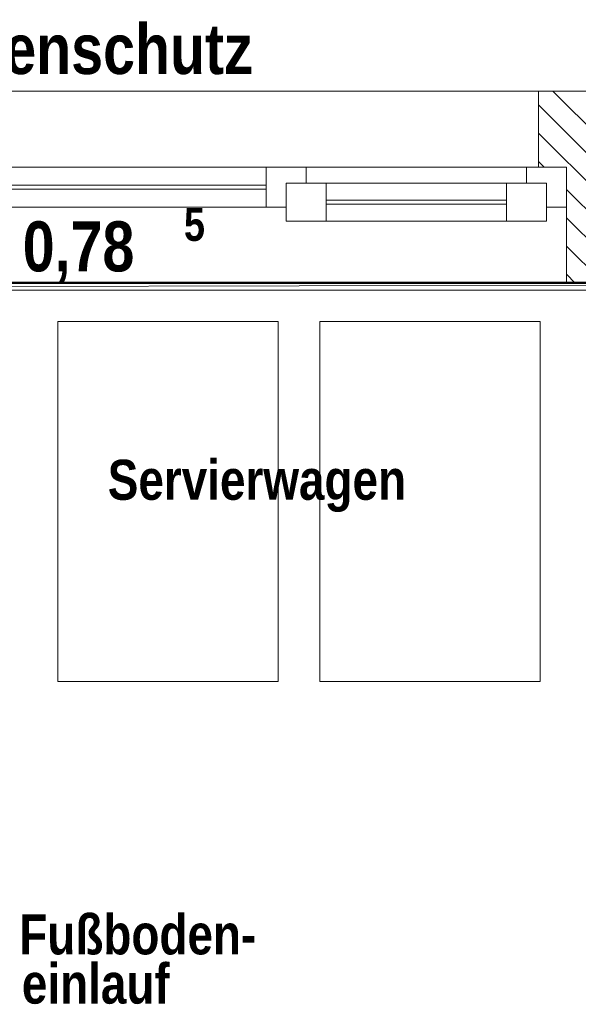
# Model space of a CAD drawing. Header units: millimetres. Extents: x 634730 to 711346, y 362082 to 425615.
# Tile 67 of 160: x 671758 to 673153, y 402654 to 405114. Entities that reach past the tile are written whole.
import ezdxf
from ezdxf.enums import TextEntityAlignment as Align

# ---------------------------------------------------------------- set-up
doc = ezdxf.new("R2010")
doc.units = ezdxf.units.MM
doc.header["$LTSCALE"] = 50
doc.linetypes.add('Strichlinie', pattern=[0.4, 0.3, -0.1])
doc.linetypes.add('Strichlinie_ lang', pattern=[0.529167, 0.3175, -0.211667])
for name, color, linetype in [('1_EG', 7, 'Continuous'), ('A_Beschriftung', 7, 'Continuous'), ('A_Dach Belag', 7, 'Continuous'), ('A_Decke Bodenbelag', 7, 'Continuous'), ('A_Decken', 7, 'Continuous'), ('A_Deckenspiegel', 7, 'Continuous'), ('A_Möblierung fest', 7, 'Continuous'), ('A_Raumflächen', 7, 'Continuous'), ('A_Schraffuren', 7, 'Continuous'), ('A_Wände', 7, 'Continuous')]:
    doc.layers.add(name, color=color, linetype=linetype)
doc.styles.add('ERSTELLTER_STIL_1', font='ARIALN.TTF')
doc.styles.add('ERSTELLTER_STIL_2', font='ARIALNB.TTF')

# ---------------------------------------------------------------- blocks, each defined once
blk = doc.blocks.new('A$C85d2cf1a')
at = {"layer": 'A_Dach Belag', "color": 7, "linetype": 'Strichlinie_ lang', "lineweight": 18}
blk.add_line((23.6797, 42.8536), (38.8371, 42.8536), dxfattribs=at)
at = {"layer": 'A_Decke Bodenbelag', "color": 7, "linetype": 'Continuous', "lineweight": 25}
blk.add_line((43.7959, 42.372), (21.3586, 42.373), dxfattribs=at)
at = {"layer": 'A_Decken', "color": 7, "linetype": 'Strichlinie_ lang', "lineweight": 25}
blk.add_line((54.8845, 42.3736), (21.3586, 42.3736), dxfattribs=at)
at = {"layer": 'A_Deckenspiegel', "color": 7, "linetype": 'Strichlinie', "lineweight": 13}
blk.add_line((29.5486, 42.3736), (21.6199, 42.3565), dxfattribs=at)
at = {"layer": 'A_Möblierung fest', "color": 7, "linetype": 'Continuous', "lineweight": 18}
for p, q in [((25.8718, 41.3781), (25.8718, 42.2781)), ((25.8718, 42.2781), (26.4218, 42.2781)), ((26.4218, 42.2781), (26.4218, 41.3781)), ((26.5258, 41.3781), (26.5259, 42.2781)), ((26.5259, 42.2781), (27.0759, 42.2781)), ((27.0759, 42.2781), (27.0758, 41.3781)), ((26.4218, 41.3781), (25.8718, 41.3781)), ((27.0758, 41.3781), (26.5258, 41.3781))]:
    blk.add_line(p, q, dxfattribs=at)
at = {"layer": 'A_Schraffuren', "color": 253, "linetype": 'Continuous', "lineweight": 18, "true_color": 0x9f9f9f}
for p, q in [((29.56, 42.3761), (21.5349, 42.3763)), ((29.5601, 42.3559), (21.6199, 42.3565))]:
    blk.add_line(p, q, dxfattribs=at)
at = {"layer": 'A_Wände', "color": 7, "linetype": 'Continuous', "lineweight": 13}
for p, q in [((25.4116, 42.8536), (27.0716, 42.8536)), ((27.0716, 42.8536), (27.0716, 42.6636)), ((26.3916, 42.6636), (25.4416, 42.6636)), ((26.4416, 42.6636), (26.3916, 42.6636)), ((26.3916, 42.6636), (26.3916, 42.5636)), ((26.4916, 42.6636), (26.4416, 42.6636)), ((27.0416, 42.6636), (26.4916, 42.6636)), ((26.4916, 42.6236), (26.4916, 42.6636)), ((27.1416, 42.6636), (27.0416, 42.6636)), ((27.0416, 42.6636), (27.0416, 42.6236)), ((27.0716, 42.6636), (27.1416, 42.6636)), ((27.0716, 42.6636), (27.1416, 42.6636)), ((27.1416, 42.6636), (27.1416, 42.5636)), ((27.1416, 42.6636), (27.1416, 42.5636)), ((26.3916, 42.6186), (25.4416, 42.6186)), ((26.4416, 42.5636), (26.4416, 42.6236)), ((26.4416, 42.6236), (26.4916, 42.6236)), ((26.4416, 42.6236), (26.4416, 42.5286)), ((26.5416, 42.6236), (26.4416, 42.6236)), ((26.9916, 42.6236), (26.5416, 42.6236)), ((26.5416, 42.5286), (26.5416, 42.6236)), ((26.9916, 42.6236), (26.9916, 42.5286)), ((27.0916, 42.6236), (26.9916, 42.6236)), ((27.0416, 42.6236), (27.0916, 42.6236)), ((27.0916, 42.6236), (27.0916, 42.5636)), ((27.0916, 42.5286), (27.0916, 42.6236)), ((25.4416, 42.6086), (26.3916, 42.6086)), ((26.9916, 42.5811), (26.5416, 42.5811)), ((26.5416, 42.5711), (26.9916, 42.5711)), ((25.4416, 42.5636), (26.3916, 42.5636)), ((26.3916, 42.5636), (26.4416, 42.5636)), ((27.0916, 42.5636), (27.1416, 42.5636)), ((27.1416, 42.5636), (27.1416, 42.3736)), ((26.4416, 42.5286), (26.5416, 42.5286)), ((26.5416, 42.5286), (26.9916, 42.5286)), ((26.9916, 42.5286), (27.0916, 42.5286)), ((25.3416, 42.3736), (27.1416, 42.3736))]:
    blk.add_line(p, q, dxfattribs=at)
at = {"layer": 'A_Wände', "color": 7, "linetype": 'Continuous', "lineweight": 18}
for p, q in [((27.0716, 42.8536), (27.0716, 42.6636)), ((28.2916, 42.8536), (27.0716, 42.8536)), ((27.0716, 42.6636), (27.1416, 42.6636)), ((27.1416, 42.6636), (27.1416, 42.5636)), ((27.1416, 42.5636), (27.1416, 42.3736)), ((27.1416, 42.3736), (28.2216, 42.3736))]:
    blk.add_line(p, q, dxfattribs=at)
at = {"layer": 'A_Wände', "color": 8, "linetype": 'Continuous', "lineweight": 18}
for p, q in [((27.588, 42.3736), (27.108, 42.8536)), ((27.5172, 42.3736), (27.0716, 42.8193)), ((27.4465, 42.3736), (27.0716, 42.7486)), ((27.0858, 42.6636), (27.0716, 42.6779)), ((27.3758, 42.3736), (27.1416, 42.6079)), ((27.3051, 42.3736), (27.1416, 42.5371)), ((27.2344, 42.3736), (27.1416, 42.4664)), ((27.1637, 42.3736), (27.1416, 42.3957))]:
    blk.add_line(p, q, dxfattribs=at)
at = {"layer": 'A_Beschriftung', "color": 8, "style": 'ERSTELLTER_STIL_2'}
blk.add_text('Fliegenschutz', height=0.125, dxfattribs=at).set_placement((25.4036, 42.8962))
at = {"layer": 'A_Beschriftung', "color": 7, "style": 'ERSTELLTER_STIL_2'}
for s, height, p in [('5', 0.0825, (26.1864, 42.4793)), ('BRH 0,78', 0.125, (25.4341, 42.403))]:
    blk.add_text(s, height=height, dxfattribs=at).set_placement(p)
for s, rotation, p in [('Servierwagen', 359.9988, (25.9962, 41.8323)), ('Fußboden-', 359.9973, (25.7753, 40.6963)), ('einlauf', 359.9973, (25.7816, 40.5733))]:
    blk.add_text(s, height=0.1, rotation=rotation, dxfattribs=at).set_placement(p)
at = {"layer": 'A_Möblierung fest', "color": 7, "lineweight": 13, "style": 'ERSTELLTER_STIL_2', "text_generation_flag": 2}
blk.add_attdef('txt', text='', height=0.12, rotation=359.9988, dxfattribs=at).set_placement((23.514, 39.2921), align=Align.MIDDLE_CENTER)
at = {"layer": 'A_Möblierung fest', "color": 7, "lineweight": 13, "style": 'ERSTELLTER_STIL_2'}
blk.add_attdef('txt', text='', height=0.12, dxfattribs=at).set_placement((10.172, 25.6523), align=Align.MIDDLE_CENTER)
at = {"layer": 'A_Raumflächen', "color": 7, "lineweight": 18}
for tag, style, p in [('DUMMY_850', 'ERSTELLTER_STIL_1', (31.5414, 25.9585)), ('DUMMY_850', 'ERSTELLTER_STIL_1', (48.3798, 25.9585)), ('ROOM_NAME', 'ERSTELLTER_STIL_1', (30.4276, 25.9283)), ('ROOM_NAME', 'ERSTELLTER_STIL_1', (47.266, 25.9283)), ('floorCode', 'ERSTELLTER_STIL_2', (30.5258, 25.6828)), ('stFloorCovering', 'ERSTELLTER_STIL_2', (31.0934, 25.6828)), ('floorCode', 'ERSTELLTER_STIL_2', (47.3642, 25.6828)), ('stFloorCovering', 'ERSTELLTER_STIL_2', (47.9319, 25.6828)), ('DUMMY_851', 'ERSTELLTER_STIL_2', (30.5258, 25.4675)), ('DUMMY_851', 'ERSTELLTER_STIL_2', (47.3642, 25.4675)), ('measuredNetAreaCode', 'ERSTELLTER_STIL_2', (30.5258, 25.1917)), ('measuredNetAreaCode', 'ERSTELLTER_STIL_2', (47.3642, 25.1917))]:
    blk.add_attdef(tag, text='', height=0.125, dxfattribs=dict(at, style=style)).set_placement(p, align=Align.TOP_LEFT)

msp = doc.modelspace()

# ---------------------------------------------------------------- block references
at = {"layer": '1_EG', "xscale": 1000, "yscale": 1000, "zscale": 1000}
msp.add_blockref('A$C85d2cf1a', (645981.7, 362082.4, 41515.3), dxfattribs=at)

doc.saveas('drawing.dxf')
